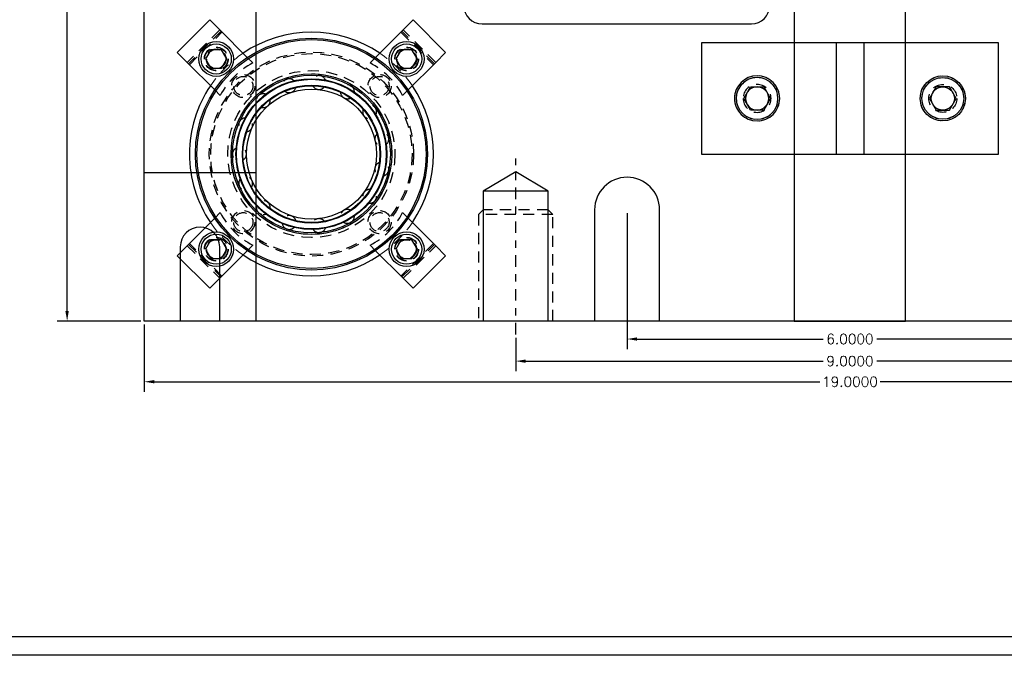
# Model space of a CAD drawing. Header units: inches. Extents: x -59 to 40, y -86 to 20.
# Tile 38 of 74: x 5 to 18, y -50 to -42. Entities that reach past the tile are written whole.
import ezdxf

# ---------------------------------------------------------------- set-up
doc = ezdxf.new("R2010")
doc.units = ezdxf.units.IN
doc.header["$MEASUREMENT"] = 0
doc.linetypes.add('CENTER', pattern=[0.249, 0.156, -0.031, 0.031, -0.031])
doc.linetypes.add('HIDDEN', pattern=[0.225, 0.15, -0.075])
for name, color, linetype in [('DSS-M-C', 3, 'CENTER'), ('DSS-M-D', 2, 'Continuous'), ('DSS-M-H', 4, 'HIDDEN'), ('DSS-M-S', 7, 'Continuous'), ('DST-M-c', 3, 'CENTER'), ('DST-M-H', 4, 'HIDDEN'), ('DST-M-S', 7, 'Continuous'), ('SVA-M-S', 7, 'Continuous'), ('SVB-M-S', 7, 'Continuous'), ('SVD-M-S', 7, 'Continuous'), ('SVE-M-S', 7, 'Continuous'), ('SVF-M-S', 7, 'Continuous')]:
    doc.layers.add(name, color=color, linetype=linetype)
doc.styles.get("Standard").update_dxf_attribs({"font": 'txt.shx'})
doc.dimstyles.get("Standard").update_dxf_attribs({"dimtxt": 0.18, "dimasz": 0.18, "dimexe": 0.18, "dimexo": 0.0625, "dimgap": 0.09, "dimtad": 0, "dimtih": 1, "dimtoh": 1, "dimdec": 4, "dimzin": 0, "dimdsep": 46, "dimtxsty": 'Standard', "dimcen": 0.09, "dimadec": 0, "dimazin": 0, "dimtfac": 1, "dimtdec": 4, "dimtofl": 0, "dimtmove": 0, "dimatfit": 3, "dimfxl": 0, "dimtolj": 1, "dimtzin": 0, "dimarcsym": 0})
doc.dimstyles.new('STANDARD$0', dxfattribs={"dimtxt": 0.156, "dimasz": 0.18, "dimexe": 0.18, "dimexo": 0.0625, "dimgap": 0.07, "dimtad": 0, "dimtih": 1, "dimtoh": 1, "dimdec": 4, "dimzin": 4, "dimdsep": 46, "dimtxsty": 'Standard', "dimcen": 0.09, "dimclrd": 2, "dimclre": 2, "dimclrt": 2, "dimadec": 4, "dimazin": 0, "dimtfac": 1, "dimtdec": 4, "dimtofl": 0, "dimtmove": 0, "dimatfit": 3, "dimfxl": 0, "dimtolj": 1, "dimtzin": 0, "dimarcsym": 0})

# ---------------------------------------------------------------- blocks, each defined once
blk = doc.blocks.new('dm103666')
at = {"layer": 'DSS-M-H'}
blk.add_circle((0, 0), 0.188, dxfattribs=at)
at = {"layer": 'DSS-M-S'}
blk.add_circle((0, 0), 0.156, dxfattribs=at)
blk = doc.blocks.new('dm103667')
at = {"layer": 'DSS-M-S'}
blk.add_lwpolyline([(-0.09, 0.156), (-0.18, 0), (-0.09, -0.156), (0.09, -0.156), (0.18, 0), (0.09, 0.156)], close=True, dxfattribs=at)
for radius in [0.304, 0.281]:
    blk.add_circle((0, 0), radius, dxfattribs=at)
blk = doc.blocks.new('dm108265')
at = {"layer": 'DST-M-H'}
for radius in [0.156, 0.129]:
    blk.add_circle((0, 0), radius, dxfattribs=at)
blk = doc.blocks.new('dm108272')
at = {"layer": 'DST-M-H'}
for radius in [0.304, 0.281, 0.188]:
    blk.add_circle((0, 0), radius, dxfattribs=at)
at = {"layer": 'DST-M-S'}
blk.add_circle((0, 0), 0.156, dxfattribs=at)
blk = doc.blocks.new('*D85')
at = {"layer": 'DEFPOINTS', "color": 0, "transparency": 16777216}
for p in [(6.242, -45.649), (25.242, -45.649), (6.242, -46.466)]:
    blk.add_point(p, dxfattribs=at)
at = {"layer": 'DSS-M-D', "color": 0, "lineweight": -2, "transparency": 16777216}
for p, q in [((6.242, -45.695), (6.242, -46.601)), ((25.242, -45.695), (25.242, -46.601)), ((6.377, -46.466), (15.337, -46.466)), ((25.107, -46.466), (16.147, -46.466))]:
    blk.add_line(p, q, dxfattribs=at)
at = {"layer": 'DSS-M-D', "color": 0, "transparency": 16777216}
for points in [[(6.377, -46.443), (6.377, -46.488), (6.242, -46.466)], [(25.107, -46.443), (25.107, -46.488), (25.242, -46.466)]]:
    blk.add_solid(points, dxfattribs=at)
at = {"layer": 'DSS-M-D', "color": 0, "transparency": 16777216, "insert": (15.742, -46.466), "char_height": 0.135, "attachment_point": 5}
blk.add_mtext('\\A1;19.0000', dxfattribs=at)
blk = doc.blocks.new('*D107')
at = {"layer": 'DEFPOINTS', "color": 0, "transparency": 16777216}
for p in [(12.742, -44.149), (18.742, -44.149), (12.742, -45.89)]:
    blk.add_point(p, dxfattribs=at)
at = {"layer": 'DSS-M-D', "color": 0, "lineweight": -2, "transparency": 16777216}
for p, q in [((12.742, -44.195), (12.742, -46.025)), ((18.742, -44.195), (18.742, -46.025)), ((12.877, -45.89), (15.382, -45.89)), ((18.607, -45.89), (16.102, -45.89))]:
    blk.add_line(p, q, dxfattribs=at)
at = {"layer": 'DSS-M-D', "color": 0, "transparency": 16777216}
for points in [[(12.877, -45.868), (12.877, -45.913), (12.742, -45.89)], [(18.607, -45.868), (18.607, -45.913), (18.742, -45.89)]]:
    blk.add_solid(points, dxfattribs=at)
at = {"layer": 'DSS-M-D', "color": 0, "transparency": 16777216, "insert": (15.742, -45.89), "char_height": 0.135, "attachment_point": 5}
blk.add_mtext('\\A1;6.0000', dxfattribs=at)
blk = doc.blocks.new('*D306')
at = {"layer": 'DEFPOINTS', "color": 0, "transparency": 16777216}
for p in [(11.242, -45.829), (20.242, -45.829), (20.242, -46.188)]:
    blk.add_point(p, dxfattribs=at)
at = {"layer": 'DSS-M-D', "color": 0, "lineweight": -2, "transparency": 16777216}
for p, q in [((11.242, -45.875), (11.242, -46.323)), ((20.242, -45.875), (20.242, -46.323)), ((11.377, -46.188), (15.382, -46.188)), ((20.107, -46.188), (16.102, -46.188))]:
    blk.add_line(p, q, dxfattribs=at)
at = {"layer": 'DSS-M-D', "color": 0, "transparency": 16777216}
for points in [[(11.377, -46.166), (11.377, -46.211), (11.242, -46.188)], [(20.107, -46.166), (20.107, -46.211), (20.242, -46.188)]]:
    blk.add_solid(points, dxfattribs=at)
at = {"layer": 'DSS-M-D', "color": 0, "transparency": 16777216, "insert": (15.742, -46.188), "char_height": 0.135, "attachment_point": 5}
blk.add_mtext('\\A1;9.0000', dxfattribs=at)
blk = doc.blocks.new('*D307')
at = {"layer": 'DEFPOINTS', "color": 0, "transparency": 16777216}
for p in [(6.242, -17.899), (5.203, -45.649), (6.242, -45.649)]:
    blk.add_point(p, dxfattribs=at)
at = {"layer": 'DSS-M-D', "color": 0, "lineweight": -2, "transparency": 16777216}
for p, q in [((6.195, -17.899), (5.068, -17.899)), ((5.203, -18.034), (5.203, -31.639)), ((5.203, -45.514), (5.203, -31.909)), ((6.195, -45.649), (5.068, -45.649))]:
    blk.add_line(p, q, dxfattribs=at)
at = {"layer": 'DSS-M-D', "color": 0, "transparency": 16777216}
for points in [[(5.18, -18.034), (5.225, -18.034), (5.203, -17.899)], [(5.18, -45.514), (5.225, -45.514), (5.203, -45.649)]]:
    blk.add_solid(points, dxfattribs=at)
at = {"layer": 'DSS-M-D', "color": 0, "transparency": 16777216, "insert": (5.203, -31.774), "char_height": 0.135, "attachment_point": 5}
blk.add_mtext('\\A1;27.7500', dxfattribs=at)

msp = doc.modelspace()

# ---------------------------------------------------------------- linework, layer by layer
at = {"layer": 'DSS-M-C'}
msp.add_line((11.2419, -45.82856), (11.2419, -43.45606), dxfattribs=at)
at = {"layer": 'DSS-M-H'}
for p, q in [((7.25694, -41.72519), (6.81854, -42.1636)), ((7.27533, -41.74357), (6.83692, -42.18198)), ((10.14689, -42.18198), (9.70848, -41.74357)), ((10.16527, -42.1636), (9.72687, -41.72519)), ((6.84929, -42.19435), (7.2877, -41.75595)), ((9.69611, -41.75595), (10.13451, -42.19435)), ((7.70292, -42.17117), (7.62822, -42.09646)), ((9.35559, -42.09646), (9.28089, -42.17117)), ((7.18981, -42.53487), (7.26451, -42.60957)), ((9.71929, -42.60957), (9.794, -42.53487)), ((7.26451, -44.18754), (7.18981, -44.26225)), ((9.794, -44.26225), (9.71929, -44.18754)), ((11.7419, -44.21106), (10.7419, -44.21106)), ((6.81854, -44.63352), (7.25694, -45.07193)), ((6.83692, -44.61513), (7.27533, -45.05354)), ((7.2877, -45.04117), (6.84929, -44.60276)), ((7.62822, -44.70065), (7.70292, -44.62595)), ((9.28089, -44.62595), (9.35559, -44.70065)), ((10.13451, -44.60276), (9.69611, -45.04117)), ((9.70848, -45.05354), (10.14689, -44.61513)), ((9.72687, -45.07193), (10.16527, -44.63352))]:
    msp.add_line(p, q, dxfattribs=at)
msp.add_lwpolyline([(11.7419, -45.64856), (11.7419, -44.21106), (11.6794, -44.14856), (10.8044, -44.14856), (10.7419, -44.21106), (10.7419, -45.64856)], dxfattribs=at)
for centre, radius in [((7.21027, -42.11693), 0.1595), ((7.21027, -42.11693), 0.15625), ((7.21027, -42.11693), 0.13297), ((7.21027, -42.11693), 0.1327), ((7.21027, -42.11693), 0.13218), ((7.21027, -42.11693), 0.1285), ((9.77353, -42.11693), 0.1595), ((9.77353, -42.11693), 0.15625), ((9.77353, -42.11693), 0.13297), ((9.77353, -42.11693), 0.1327), ((9.77353, -42.11693), 0.13218), ((9.77353, -42.11693), 0.1285), ((8.4919, -43.39856), 1.375), ((8.4919, -43.39856), 1.355), ((7.21027, -44.68019), 0.1595), ((7.21027, -44.68019), 0.15625), ((9.77353, -44.68019), 0.1595), ((9.77353, -44.68019), 0.15625), ((7.21027, -44.68019), 0.13297), ((7.21027, -44.68019), 0.1327), ((7.21027, -44.68019), 0.13218), ((7.21027, -44.68019), 0.1285), ((9.77353, -44.68019), 0.13297), ((9.77353, -44.68019), 0.1327), ((9.77353, -44.68019), 0.13218), ((9.77353, -44.68019), 0.1285)]:
    msp.add_circle(centre, radius, dxfattribs=at)
for centre, start, end in [((8.17901, -43.08566), 117.501613, 152.498387), ((8.8048, -43.08566), 27.501613, 62.498387), ((8.17901, -43.71145), 207.501613, 242.498387), ((8.8048, -43.71145), 297.501613, 332.498387)]:
    msp.add_arc(centre, 1.031, start, end, dxfattribs=at)
at = {"layer": 'DSS-M-S'}
for p, q in [((7.1233, -41.59155), (6.68489, -42.02995)), ((7.25694, -41.72519), (7.1233, -41.59155)), ((9.86051, -41.59155), (9.72687, -41.72519)), ((10.29891, -42.02995), (9.86051, -41.59155)), ((7.62822, -42.09646), (7.25694, -41.72519)), ((9.72687, -41.72519), (9.35559, -42.09646)), ((7.1381, -41.99193), (7.06593, -42.11693)), ((7.28244, -41.99193), (7.1381, -41.99193)), ((7.35461, -42.11693), (7.28244, -41.99193)), ((9.70137, -41.99193), (9.6292, -42.11693)), ((9.8457, -41.99193), (9.70137, -41.99193)), ((9.91787, -42.11693), (9.8457, -41.99193)), ((15.5544, -41.89856), (15.5544, -43.39856)), ((15.9294, -41.89856), (15.9294, -43.39856)), ((6.68489, -42.02995), (6.81854, -42.1636)), ((7.06593, -42.11693), (7.1381, -42.24193)), ((9.8457, -42.24193), (9.91787, -42.11693)), ((10.16527, -42.1636), (10.29891, -42.02995)), ((6.81854, -42.1636), (7.18981, -42.53487)), ((9.794, -42.53487), (10.16527, -42.1636)), ((6.2419, -43.64856), (7.7419, -43.64856)), ((11.6794, -43.89856), (10.8044, -43.89856)), ((7.18981, -44.26225), (6.81854, -44.63352)), ((10.16527, -44.63352), (9.794, -44.26225)), ((6.81854, -44.63352), (6.68489, -44.76716)), ((7.1381, -44.55519), (7.06593, -44.68019)), ((9.91787, -44.68019), (9.8457, -44.55519)), ((10.29891, -44.76716), (10.16527, -44.63352)), ((6.68489, -44.76716), (7.1233, -45.20557)), ((7.06593, -44.68019), (7.1381, -44.80519)), ((7.25694, -45.07193), (7.62822, -44.70065)), ((7.28244, -44.80519), (7.35461, -44.68019)), ((9.35559, -44.70065), (9.72687, -45.07193)), ((9.6292, -44.68019), (9.70137, -44.80519)), ((9.8457, -44.80519), (9.91787, -44.68019)), ((9.86051, -45.20557), (10.29891, -44.76716)), ((7.1381, -44.80519), (7.28244, -44.80519)), ((9.70137, -44.80519), (9.8457, -44.80519)), ((7.1233, -45.20557), (7.25694, -45.07193)), ((9.72687, -45.07193), (9.86051, -45.20557))]:
    msp.add_line(p, q, dxfattribs=at)
at = {"layer": 'DSS-M-S', "linetype": 'Continuous', "lineweight": 25}
for p, q in [((7.28244, -42.24193), (7.35461, -42.11693)), ((9.6292, -42.11693), (9.70137, -42.24193)), ((7.1381, -42.24193), (7.28244, -42.24193)), ((9.70137, -42.24193), (9.8457, -42.24193)), ((7.28244, -44.55519), (7.1381, -44.55519)), ((7.35461, -44.68019), (7.28244, -44.55519)), ((9.70137, -44.55519), (9.6292, -44.68019)), ((9.8457, -44.55519), (9.70137, -44.55519))]:
    msp.add_line(p, q, dxfattribs=at)
at = {"layer": 'DSS-M-S', "color": 7}
for points in [[(-7.73176, -16.27682), (39.76824, -16.27682), (39.76824, -50.15183), (-7.73176, -50.15183)], [(-7.48176, -49.90183), (-7.48176, -16.52682), (39.51824, -16.52682), (39.51824, -49.90183)]]:
    msp.add_lwpolyline(points, close=True, dxfattribs=at)
at = {"layer": 'DSS-M-S'}
for points in [[(6.2419, -17.89856), (25.2419, -17.89856), (25.2419, -45.64856), (6.2419, -45.64856)], [(14.9919, -45.64856), (16.4919, -45.64856), (16.4919, -17.89856), (14.9919, -17.89856)], [(17.7419, -41.89856), (13.7419, -41.89856), (13.7419, -43.39856), (17.7419, -43.39856)]]:
    msp.add_lwpolyline(points, close=True, dxfattribs=at)
msp.add_lwpolyline([(6.2419, -45.64856), (6.2419, -17.89856), (6.7264, -17.89856), (6.7264, -18.89856, 1), (7.2574, -18.89856), (7.2574, -17.89856), (7.7419, -17.89856), (7.7419, -45.64856), (7.2574, -45.64856), (7.2574, -44.64856, 1), (6.7264, -44.64856), (6.7264, -45.64856), (6.2419, -45.64856)], format="xyb", dxfattribs=at)
msp.add_lwpolyline([(14.6619, -39.77106, 0.41421356), (14.4144, -39.52356), (10.7894, -39.52356, 0.41421356), (10.5419, -39.77106), (10.5419, -41.39606, 0.41421356), (10.7894, -41.64356), (14.4144, -41.64356, 0.41421356), (14.6619, -41.39606)], format="xyb", close=True, dxfattribs=at)
msp.add_lwpolyline([(11.6794, -45.64856), (11.6794, -43.89856), (11.2419, -43.63606), (10.8044, -43.89856), (10.8044, -45.64856)], dxfattribs=at)
for centre, radius in [((8.4919, -43.39856), 1.5625), ((8.4919, -43.39856), 1.5425), ((7.21027, -42.11693), 0.23438), ((9.77353, -42.11693), 0.23438), ((7.21027, -42.11693), 0.20313), ((9.77353, -42.11693), 0.20312), ((8.4919, -43.39856), 1.0825), ((8.4919, -43.39856), 1.0825), ((8.4919, -43.39856), 1.0625), ((7.21027, -44.68019), 0.23438), ((7.21027, -44.68019), 0.20312), ((9.77353, -44.68019), 0.23438), ((9.77353, -44.68019), 0.20313)]:
    msp.add_circle(centre, radius, dxfattribs=at)
at = {"layer": 'DSS-M-S', "linetype": 'Continuous', "lineweight": 25}
for start, end in [(55.885776, 124.114224), (145.885776, 180), (180, 214.114224), (235.885776, 304.114224)]:
    msp.add_arc((8.4919, -43.39856), 1.6415, start, end, dxfattribs=at)
at = {"layer": 'DSS-M-S', "linetype": 'HIDDEN', "lineweight": 18}
for start, end in [(124.114224, 145.885776), (34.114224, 55.885776), (214.114224, 235.885776), (304.114224, 325.885776)]:
    msp.add_arc((8.4919, -43.39856), 1.6415, start, end, dxfattribs=at)
at = {"layer": 'DSS-M-S'}
msp.add_arc((8.4919, -43.39856), 1.6415, 325.885776, 34.114224, dxfattribs=at)
at = {"layer": 'DST-M-c'}
msp.add_line((11.2419, -45.82856), (11.2419, -43.45606), dxfattribs=at)
at = {"layer": 'DST-M-H'}
for p, q in [((7.60098, -43.88615), (7.60691, -43.88633)), ((11.7419, -44.21106), (10.7419, -44.21106))]:
    msp.add_line(p, q, dxfattribs=at)
msp.add_lwpolyline([(17.7419, -41.89856), (13.7419, -41.89856), (13.7419, -43.39856), (17.7419, -43.39856)], close=True, dxfattribs=at)
msp.add_lwpolyline([(11.7419, -45.64856), (11.7419, -44.21106), (11.6794, -44.14856), (10.8044, -44.14856), (10.7419, -44.21106), (10.7419, -45.64856)], dxfattribs=at)
for radius in [1.125, 1.0825]:
    msp.add_circle((8.4919, -43.39856), radius, dxfattribs=at)
for centre, start, end in [((8.19254, -42.47722), 45.882154, 170.346191), ((8.59317, -42.43511), 21.897955, 146.342438), ((8.19254, -42.47722), 230.444243, 270), ((8.19254, -42.47722), 270, 345.294883), ((8.59317, -42.43511), 206.454769, 270), ((8.59317, -42.43511), 270, 321.303245), ((8.97628, -42.5596), 357.910894, 122.34032), ((7.84368, -42.67864), 69.863154, 194.35124), ((7.84368, -42.67864), 270, 9.288212), ((8.97628, -42.5596), 182.462131, 270), ((8.97628, -42.5596), 270, 297.313637), ((7.84368, -42.67864), 255.068958, 270), ((9.27564, -42.82914), 158.466642, 270), ((9.27564, -42.82914), 333.921309, 98.340173), ((7.60691, -43.00453), 94.043277, 218.357245), ((7.60691, -43.00453), 278.425617, 33.282889), ((9.43948, -43.19714), 134.46862, 249.239191), ((9.43948, -43.19714), 309.92954, 74.340487), ((7.52315, -43.39856), 118.023432, 242.363864), ((7.52315, -43.39856), 302.431876, 57.278574), ((9.43948, -43.59997), 110.468383, 225.247788), ((9.43948, -43.59997), 285.935926, 50.34425), ((7.60691, -43.79258), 142.006885, 266.373253), ((7.60691, -43.79258), 326.438535, 81.274923), ((9.27564, -43.96797), 86.466252, 201.254649), ((9.27564, -43.96797), 270, 26.353153), ((7.84368, -44.11848), 165.993294, 270), ((7.84368, -44.11848), 350.445263, 105.271595), ((7.84368, -44.11848), 270, 290.394427), ((8.19254, -44.31989), 14.451728, 129.268247), ((8.59317, -44.362), 38.457599, 153.264535), ((8.97628, -44.23752), 62.462549, 177.260117), ((8.97628, -44.23752), 270, 2.365399), ((8.19254, -44.31989), 189.982317, 270), ((8.19254, -44.31989), 270, 314.388264), ((8.59317, -44.362), 270, 338.378921), ((8.97628, -44.23752), 237.966836, 270), ((8.59317, -44.362), 213.973612, 270)]:
    msp.add_arc(centre, 0.09375, start, end, dxfattribs=at)
at = {"layer": 'DST-M-H', "linetype": 'Continuous', "lineweight": 25}
msp.add_arc((9.27564, -43.96797), 0.09375, 261.950661, 270, dxfattribs=at)
at = {"layer": 'DST-M-S'}
msp.add_line((11.6794, -43.89856), (10.8044, -43.89856), dxfattribs=at)
at = {"layer": 'DST-M-S', "color": 7}
for points in [[(-7.73176, -16.27682), (39.76824, -16.27682), (39.76824, -50.15183), (-7.73176, -50.15183)], [(-7.48176, -49.90183), (-7.48176, -16.52682), (39.51824, -16.52682), (39.51824, -49.90183)]]:
    msp.add_lwpolyline(points, close=True, dxfattribs=at)
at = {"layer": 'DST-M-S'}
msp.add_lwpolyline([(12.3044, -17.89856), (12.3044, -19.39856, 1), (13.1794, -19.39856), (13.1794, -17.89856), (18.3044, -17.89856), (18.3044, -19.39856, 1), (19.1794, -19.39856), (19.1794, -17.89856), (25.2419, -17.89856), (25.2419, -45.64856), (19.1794, -45.64856), (19.1794, -44.14856, 1), (18.3044, -44.14856), (18.3044, -45.64856), (13.1794, -45.64856), (13.1794, -44.14856, 1), (12.3044, -44.14856), (12.3044, -45.64856), (6.2419, -45.64856), (6.2419, -17.89856)], format="xyb", close=True, dxfattribs=at)
msp.add_lwpolyline([(11.6794, -45.64856), (11.6794, -43.89856), (11.2419, -43.63606), (10.8044, -43.89856), (10.8044, -45.64856)], dxfattribs=at)
for radius in [1.0625, 1.01562, 1.00775, 1.00775, 0.92975, 0.92975, 0.92187, 0.875]:
    msp.add_circle((8.4919, -43.39856), radius, dxfattribs=at)
at = {"layer": 'SVA-M-S', "color": 7}
for points in [[(-7.73176, -16.27682), (39.76824, -16.27682), (39.76824, -50.15183), (-7.73176, -50.15183)], [(-7.48176, -49.90183), (-7.48176, -16.52682), (39.51824, -16.52682), (39.51824, -49.90183)]]:
    msp.add_lwpolyline(points, close=True, dxfattribs=at)
at = {"layer": 'SVB-M-S', "color": 7}
for points in [[(-7.73176, -16.27682), (39.76824, -16.27682), (39.76824, -50.15183), (-7.73176, -50.15183)], [(-7.48176, -49.90183), (-7.48176, -16.52682), (39.51824, -16.52682), (39.51824, -49.90183)]]:
    msp.add_lwpolyline(points, close=True, dxfattribs=at)
at = {"layer": 'SVD-M-S', "color": 7}
for points in [[(-7.73176, -16.27682), (39.76824, -16.27682), (39.76824, -50.15183), (-7.73176, -50.15183)], [(-7.48176, -49.90183), (-7.48176, -16.52682), (39.51824, -16.52682), (39.51824, -49.90183)]]:
    msp.add_lwpolyline(points, close=True, dxfattribs=at)
at = {"layer": 'SVE-M-S', "color": 7}
for points in [[(-7.73176, -16.27682), (39.76824, -16.27682), (39.76824, -50.15183), (-7.73176, -50.15183)], [(-7.48176, -49.90183), (-7.48176, -16.52682), (39.51824, -16.52682), (39.51824, -49.90183)]]:
    msp.add_lwpolyline(points, close=True, dxfattribs=at)
at = {"layer": 'SVF-M-S', "color": 7}
for points in [[(-7.73176, -16.27682), (39.76824, -16.27682), (39.76824, -50.15183), (-7.73176, -50.15183)], [(-7.48176, -49.90183), (-7.48176, -16.52682), (39.51824, -16.52682), (39.51824, -49.90183)]]:
    msp.add_lwpolyline(points, close=True, dxfattribs=at)

# ---------------------------------------------------------------- block references
for name, p in [('dm108265', (7.57487, -42.48152)), ('dm108265', (9.40894, -42.48152)), ('dm103667', (16.9919, -42.64856)), ('dm108272', (16.9919, -42.64856)), ('dm103666', (16.9919, -42.64856)), ('dm108265', (7.57487, -44.31559)), ('dm108265', (9.40894, -44.31559))]:
    msp.add_blockref(name, p)
at = {"xscale": -1}
for name in ['dm103667', 'dm108272', 'dm103666']:
    msp.add_blockref(name, (14.4919, -42.64856), dxfattribs=at)

# ---------------------------------------------------------------- dimensions: what is measured, and where the dimension line sits
at = {"layer": 'DSS-M-D'}
dim = msp.add_linear_dim(base=(5.20279, -45.64856), p1=(6.2419, -17.89856), p2=(6.2419, -45.64856), angle=90, dimstyle='STANDARD$0', override={"dimscale": 0.75, "dimtxt": 0.18, "dimgap": 0.09, "dimzin": 0, "dimclrd": 0, "dimclre": 0, "dimclrt": 0, "dimadec": 0}, dxfattribs=at)
dim.commit()
dim.dimension.update_dxf_attribs({"geometry": '*D307', "text_midpoint": (5.20279, -31.77356)})
for base, p1, p2, picture, middle in [((12.7419, -45.89035), (18.7419, -44.14856), (12.7419, -44.14856), '*D107', (15.7419, -45.89035)), ((6.2419, -46.46589), (25.2419, -45.64856), (6.2419, -45.64856), '*D85', (15.7419, -46.46589))]:
    dim = msp.add_linear_dim(base=base, p1=p1, p2=p2, dimstyle='Standard', override={"dimscale": 0.75}, dxfattribs=at)
    dim.commit()
    dim.dimension.update_dxf_attribs({"geometry": picture, "text_midpoint": middle, "dimtype": 160})
dim = msp.add_linear_dim(base=(20.2419, -46.18804), p1=(11.2419, -45.82856), p2=(20.2419, -45.82856), dimstyle='STANDARD$0', override={"dimscale": 0.75, "dimtxt": 0.18, "dimgap": 0.09, "dimzin": 0, "dimclrd": 0, "dimclre": 0, "dimclrt": 0, "dimadec": 0}, dxfattribs=at)
dim.commit()
dim.dimension.update_dxf_attribs({"geometry": '*D306', "text_midpoint": (15.7419, -46.18804)})

doc.saveas('drawing.dxf')
